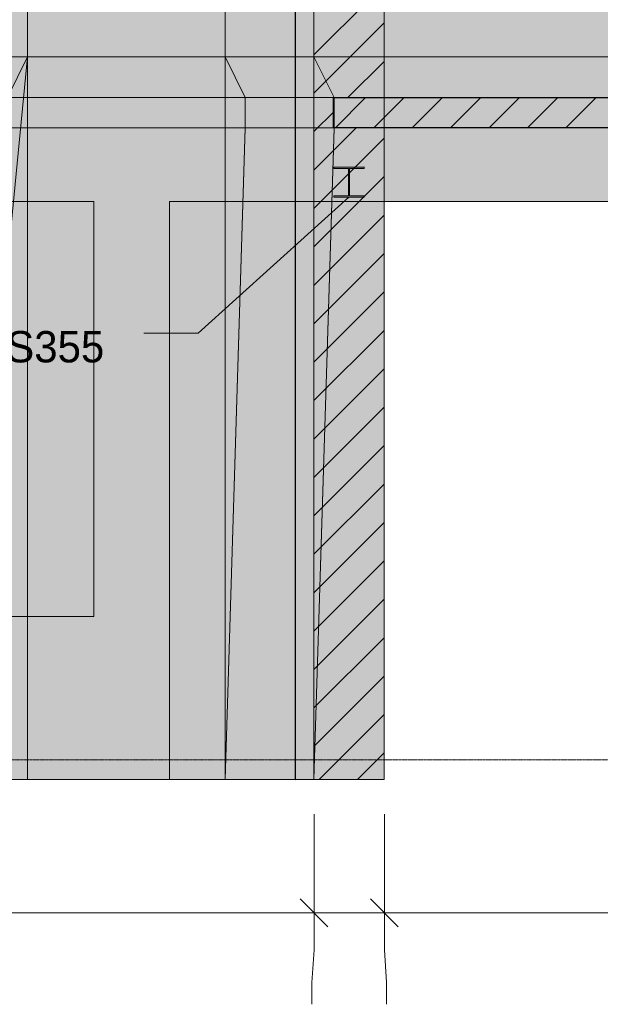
# Model space of a CAD drawing. Header units: millimetres. Extents: x -925 to 33700, y -14775 to 19578.
# Tile 76 of 163: x 12764 to 15702, y -1238 to 3746. Entities that reach past the tile are written whole.
import ezdxf

# ---------------------------------------------------------------- set-up
doc = ezdxf.new("R2010")
doc.units = ezdxf.units.MM
doc.linetypes.add('DASHED', pattern=[1.524, 1.27, -0.254])
for name, color, linetype in [('FILL-C_BDBDBF', 7, 'Continuous'), ('FILL-EPS', 7, 'Continuous'), ('FILL-INK', 7, 'Continuous'), ('FILL-LIGHT', 7, 'Continuous'), ('FILL-STEEL', 7, 'Continuous'), ('FILL-WHITE', 7, 'Continuous'), ('LINE-CORE', 7, 'Continuous'), ('LINE-INK', 7, 'Continuous'), ('LINE-STEEL-DASH', 7, 'DASHED'), ('LINE-STEEL_GREY', 7, 'Continuous'), ('TEXT-INK', 7, 'Continuous')]:
    doc.layers.add(name, color=color, linetype=linetype)

msp = doc.modelspace()

# ---------------------------------------------------------------- hatches: boundary and pattern name
at = {"layer": 'FILL-C_BDBDBF', "true_color": 0xbdbdbf}
h = msp.add_hatch(color=9, dxfattribs=at)
h.dxf.hatch_style = 1
h.paths.add_polyline_path([(14608.5, 114.1), (14608.5, -100), (14516.1, -100), (14252.9, -100), (14252.9, 3557.6), (14252.9, 4178.5), (14252.9, 4469.9), (14252.9, 6111.7), (14252.9, 6334.4), (14252.9, 6425), (14345.3, 6425), (14608.5, 6425), (14608.5, 6111.7), (14608.5, 5820.3), (14608.5, 4178.5), (14608.5, 3737.2), (14608.5, 3557.6), (14608.5, 3557.6), (14608.5, 3404.9), (14608.5, 3351.3), (14542.5, 3351.3), (14542.5, 3351.3), (14354.5, 3351.3), (14354.5, 3238.4), (14354.5, 3198.7), (14420.5, 3198.7), (14608.5, 3198.7), (14608.5, 3021.3), (14608.5, 2686.1), (14608.5, 640)])
at = {"layer": 'FILL-EPS', "true_color": 0xccffff}
h = msp.add_hatch(color=7, dxfattribs=at)
h.dxf.hatch_style = 1
h.paths.add_polyline_path([(14252.9, 640), (14252.9, 1011.8), (14252.9, 3057.8), (14252.9, 3413), (14252.9, 3557.6), (14252.9, 3557.6), (14252.9, -100), (14252.9, -100)])
at = {"layer": 'FILL-INK', "true_color": 0x1a1a1f}
h = msp.add_hatch(color=250, dxfattribs=at)
h.dxf.hatch_style = 1
h.paths.add_polyline_path([(14430, 2847.6), (14331.7, 2695.2), (14268.2, 2765.8)])
at = {"layer": 'FILL-LIGHT', "true_color": 0xcccccf}
h = msp.add_hatch(color=254, dxfattribs=at)
h.dxf.hatch_style = 1
h.paths.add_polyline_path([(14349.8, 3350), (15863.9, 3350), (17431.2, 3350), (17431.2, 3273.7), (17431.2, 3200), (15917.1, 3200), (14349.8, 3200), (14349.8, 3276.3)])
at = {"layer": 'FILL-STEEL', "true_color": 0x0d2973}
h = msp.add_hatch(color=166, dxfattribs=at)
h.dxf.hatch_style = 1
h.paths.add_polyline_path([(14353.9, 2847.6), (14353.9, 2847.9), (14353.9, 2854.4), (14423.4, 2854.4), (14427.1, 2854.4), (14427.1, 2861.4), (14427.1, 2993.2), (14357.6, 2993.2), (14353.9, 2993.2), (14353.9, 2993.5), (14353.9, 3000), (14498.5, 3000), (14506.1, 3000), (14506.1, 2999.7), (14506.1, 2993.2), (14436.6, 2993.2), (14432.9, 2993.2), (14432.9, 2986.2), (14432.9, 2854.4), (14502.4, 2854.4), (14506.1, 2854.4), (14506.1, 2854.1), (14506.1, 2847.6), (14361.5, 2847.6)])
at = {"layer": 'FILL-WHITE', "true_color": 0xffffff}
h = msp.add_hatch(color=7, dxfattribs=at)
h.dxf.hatch_style = 1
h.paths.add_polyline_path([(12803.1, 6480.2), (12803.1, 3557.6), (12447.3, 3557.6), (12447.3, 6836)])
h = msp.add_hatch(color=7, dxfattribs=at)
h.dxf.hatch_style = 1
h.paths.add_polyline_path([(12447.5, 6835.8), (12803.1, 6480.2), (12803.1, 3557.6), (12447.5, 3557.6), (12447.3, 3556), (12447.3, 3556), (12447.3, 6836)])
h = msp.add_hatch(color=7, dxfattribs=at)
h.dxf.hatch_style = 1
h.paths.add_polyline_path([(13802.9, 6425), (13802.9, 3557.6), (11790.5, 3557.6), (11790.5, 6425)])
h.paths.add_polyline_path([(13139.2, 5525), (12454.2, 5525), (12454.2, 4250), (13139.2, 4250)], flags=0)
h = msp.add_hatch(color=7, dxfattribs=at)
h.dxf.hatch_style = 1
h.paths.add_polyline_path([(11790.5, 6425), (13802.9, 6425), (13802.9, 3557.6), (11790.5, 3557.6)])
h.paths.add_polyline_path([(13139.2, 5525), (12454.2, 5525), (12454.2, 4250), (13139.2, 4250)], flags=0)
h = msp.add_hatch(color=7, dxfattribs=at)
h.dxf.hatch_style = 1
h.paths.add_polyline_path([(12803.1, 6425), (12803.1, 3557.6), (12447.5, 3557.6), (12447.5, 6425)])
h = msp.add_hatch(color=7, dxfattribs=at)
h.dxf.hatch_style = 1
h.paths.add_polyline_path([(12447.5, 3557.6), (12447.5, 6425), (12803.1, 6425), (12803.1, 3557.6)])
h = msp.add_hatch(color=7, dxfattribs=at)
h.dxf.hatch_style = 1
h.paths.add_polyline_path([(12803.1, 6425), (12803.1, 3557.6), (12447.5, 3557.6), (12447.5, 6425)])
h = msp.add_hatch(color=7, dxfattribs=at)
h.dxf.hatch_style = 1
h.paths.add_polyline_path([(12447.5, 3557.6), (12447.5, 6425), (12803.1, 6425), (12803.1, 3557.6)])
h = msp.add_hatch(color=7, dxfattribs=at)
h.dxf.hatch_style = 1
h.paths.add_polyline_path([(12803.1, 6425), (18634.7, 6425), (18634.7, 3557.6), (12803.1, 3557.6)])
h.paths.add_polyline_path([(17133, 5600.5), (14422.5, 5600.5), (14422.5, 3875), (17133, 3875)], flags=0)
h = msp.add_hatch(color=7, dxfattribs=at)
h.dxf.hatch_style = 1
h.paths.add_polyline_path([(12803.1, 6425), (18634.7, 6425), (18634.7, 3557.6), (12803.1, 3557.6)])
h.paths.add_polyline_path([(17133, 5600.5), (14422.5, 5600.5), (14422.5, 3875), (17133, 3875)], flags=0)
h = msp.add_hatch(color=7, dxfattribs=at)
h.dxf.hatch_style = 1
h.paths.add_polyline_path([(14158.5, 6425), (14158.5, 3557.6), (13802.9, 3557.6), (13802.9, 6425)])
h = msp.add_hatch(color=7, dxfattribs=at)
h.dxf.hatch_style = 1
h.paths.add_polyline_path([(14158.5, 6425), (14158.5, 3557.6), (13802.9, 3557.6), (13802.9, 6425)])
h = msp.add_hatch(color=7, dxfattribs=at)
h.dxf.hatch_style = 1
h.paths.add_polyline_path([(13802.9, 3557.6), (13802.9, 6425), (14158.5, 6425), (14158.5, 3557.6)])
h = msp.add_hatch(color=7, dxfattribs=at)
h.dxf.hatch_style = 1
h.paths.add_polyline_path([(13802.9, 3557.6), (13802.9, 6425), (14158.5, 6425), (14158.5, 3557.6)])
h = msp.add_hatch(color=7, dxfattribs=at)
h.dxf.hatch_style = 1
h.paths.add_polyline_path([(14158.5, 6425), (14158.8, 6425), (14158.8, 3557.6), (14158.8, 3557.6), (14158.8, 3557.6), (14158.8, 3556), (14158.7, 3556), (14158.5, 3557.6), (13802.9, 3557.6), (13802.9, 6425)])
h = msp.add_hatch(color=7, dxfattribs=at)
h.dxf.hatch_style = 1
h.paths.add_polyline_path([(13802.9, 3557.6), (13802.9, 6425), (14158.8, 6425), (14158.8, 3557.6)])
h = msp.add_hatch(color=7, dxfattribs=at)
h.dxf.hatch_style = 1
h.paths.add_polyline_path([(14252.9, 6425), (14252.9, 3557.6), (14158.8, 3557.6), (14158.8, 6425)])
h = msp.add_hatch(color=7, dxfattribs=at)
h.dxf.hatch_style = 1
h.paths.add_polyline_path([(14158.8, 6425), (14252.9, 6425), (14252.9, 3557.6), (14158.8, 3557.6)])
h = msp.add_hatch(color=7, dxfattribs=at)
h.dxf.hatch_style = 1
h.paths.add_polyline_path([(14608.5, 6425), (14608.5, 3557.6), (14252.9, 3557.6), (14252.9, 6425)])
h = msp.add_hatch(color=7, dxfattribs=at)
h.dxf.hatch_style = 1
h.paths.add_polyline_path([(14252.9, 3557.6), (14252.9, 6425), (14608.5, 6425), (14608.5, 3557.6)])
h = msp.add_hatch(color=7, dxfattribs=at)
h.dxf.hatch_style = 1
h.paths.add_polyline_path([(14608.5, 6425), (14608.5, 3557.6), (14252.9, 3557.6), (14252.9, 6425)])
h = msp.add_hatch(color=7, dxfattribs=at)
h.dxf.hatch_style = 1
h.paths.add_polyline_path([(13802.9, 3557.6), (13802.9, -100), (11790.5, -100), (11790.5, 3557.6)])
h.paths.add_polyline_path([(13139.2, 725), (13139.2, 2825), (12454.2, 2825), (12454.2, 725)], flags=0)
h = msp.add_hatch(color=7, dxfattribs=at)
h.dxf.hatch_style = 1
h.paths.add_polyline_path([(11790.5, 3557.6), (13802.9, 3557.6), (13802.9, -100), (11790.5, -100)])
h.paths.add_polyline_path([(13139.2, 2825), (12454.2, 2825), (12454.2, 725), (13139.2, 725)], flags=0)
h = msp.add_hatch(color=7, dxfattribs=at)
h.dxf.hatch_style = 1
h.paths.add_polyline_path([(12447.2, 3557.6), (12447.4, 3557.6), (12447.4, 3558), (12447.4, 3557.6), (12803, 3557.6), (12803, -100), (12447.4, -100), (12447.3, -101.6), (12447.3, -101.6), (12447.3, -101.6), (12447.2, -101.6), (12447.2, 3198.7), (12447.4, 3198.7), (12697.2, 3198.7), (12697.2, 3351.3), (12447.2, 3351.3)])
h = msp.add_hatch(color=7, dxfattribs=at)
h.dxf.hatch_style = 1
h.paths.add_polyline_path([(12803, 3557.6), (12803, -100), (12447.2, -100), (12447.2, 3557.6)])
h = msp.add_hatch(color=7, dxfattribs=at)
h.dxf.hatch_style = 1
h.paths.add_polyline_path([(12447.4, 3198.7), (12701.4, 3198.7), (12701.4, 3351.3), (12447.4, 3351.3), (12447.4, 3557.6), (12803, 3557.6), (12803, -100), (12803.1, -101.6), (12803, -100), (12447.4, -100), (12447.4, 3198.7)])
h = msp.add_hatch(color=7, dxfattribs=at)
h.dxf.hatch_style = 1
h.paths.add_polyline_path([(12447.4, 3557.6), (12803, 3557.6), (12803, -100), (12447.4, -100), (12447.4, 3198.7), (12701.4, 3198.7), (12701.4, 3351.3), (12447.4, 3351.3)])
h = msp.add_hatch(color=7, dxfattribs=at)
h.dxf.hatch_style = 1
h.paths.add_polyline_path([(12803, -100), (12447.4, -100), (12803, 3557.4), (12802.9, 3557.4), (12701.4, 3351.3), (12447.4, 3557.6), (12803, 3557.6)])
h = msp.add_hatch(color=7, dxfattribs=at)
h.dxf.hatch_style = 1
h.paths.add_polyline_path([(12701.4, 3198.7), (12701.4, 3351.3), (12803, 3557.6), (12447.4, -100)])
h = msp.add_hatch(color=7, dxfattribs=at)
h.dxf.hatch_style = 1
h.paths.add_polyline_path([(12447.4, 3557.6), (12803, 3557.6), (12803, 3351.3), (12447.4, 3351.3)])
h = msp.add_hatch(color=7, dxfattribs=at)
h.dxf.hatch_style = 1
h.paths.add_polyline_path([(12803.2, 3559.2), (12803.2, 3559.2), (12803.2, 3559.2), (12803.4, 3559.1), (12803, 3557.6)])
h = msp.add_hatch(color=7, dxfattribs=at)
h.dxf.hatch_style = 1
h.paths.add_polyline_path([(12803.2, 3559.2), (12803.2, 3559.2), (12803.2, 3559.2), (12803.4, 3559.1), (12803, 3557.6)])
h = msp.add_hatch(color=7, dxfattribs=at)
h.dxf.hatch_style = 1
h.paths.add_polyline_path([(12803, 3558), (12803, 3557.6), (12803, 3557.6)])
h = msp.add_hatch(color=7, dxfattribs=at)
h.dxf.hatch_style = 1
h.paths.add_polyline_path([(12803, 3557.6), (18770.4, 3557.6), (18770.4, -100), (18033, -100), (18033, 2825.5), (13522.5, 2825.5), (13522.5, -100), (12803, -100), (12803, 3557.6)])
h = msp.add_hatch(color=7, dxfattribs=at)
h.dxf.hatch_style = 1
h.paths.add_polyline_path([(12803, 3557.6), (18770.4, 3557.6), (18770.4, 3351.3), (12803, 3351.3)])
h = msp.add_hatch(color=7, dxfattribs=at)
h.dxf.hatch_style = 1
h.paths.add_polyline_path([(14158.5, 3557.6), (14158.5, 3558.1), (14158.5, 3557.6), (14158.5, 3557.6), (14158.5, 3198.8), (14158.5, 3198.7), (14158.5, -100), (14158.5, -100), (13802.9, -100), (13802.9, -101.6), (13802.9, -100), (13802.9, 3557.6)])
h.paths.add_polyline_path([(14158.5, 3351.3), (13904.5, 3351.3), (13904.5, 3198.7), (14158.5, 3198.7)], flags=0)
h = msp.add_hatch(color=7, dxfattribs=at)
h.dxf.hatch_style = 1
h.paths.add_polyline_path([(13802.9, 3198.7), (13802.9, 3557.6), (14158.5, 3557.6), (14158.5, 3351.3), (14158.5, 3351.3), (14158.5, -100), (13802.9, -100)])
h = msp.add_hatch(color=7, dxfattribs=at)
h.dxf.hatch_style = 1
h.paths.add_polyline_path([(13802.9, 3557.6), (13904.5, 3351.3), (13904.5, 3198.7), (13904.5, 3197.1), (13904.4, 3197.1), (13802.9, -100), (13802.9, 3557.6)])
h = msp.add_hatch(color=7, dxfattribs=at)
h.dxf.hatch_style = 1
h.paths.add_polyline_path([(14158.5, 3557.6), (14158.5, 3351.3), (13904.5, 3351.3), (13802.9, 3557.6)])
h = msp.add_hatch(color=7, dxfattribs=at)
h.dxf.hatch_style = 1
h.paths.add_polyline_path([(13802.9, -100), (13802.9, 3557.6), (14158.5, 3557.6), (14158.5, 3198.7), (14158.5, -100)])
h = msp.add_hatch(color=7, dxfattribs=at)
h.dxf.hatch_style = 1
h.paths.add_polyline_path([(14158.5, 3557.6), (14158.8, 3557.6), (14158.8, -100), (14158.8, -100), (14158.8, -100), (14158.8, -101.6), (14158.7, -101.6), (14158.5, -100), (13802.9, -100), (13802.9, 3557.6)])
h = msp.add_hatch(color=7, dxfattribs=at)
h.dxf.hatch_style = 1
h.paths.add_polyline_path([(13802.9, -100), (13802.9, 3557.6), (14158.8, 3557.6), (14158.8, -100)])
h = msp.add_hatch(color=7, dxfattribs=at)
h.dxf.hatch_style = 1
h.paths.add_polyline_path([(14252.9, 3557.6), (14252.9, -100), (14158.8, -100), (14158.8, 3557.6)])
h = msp.add_hatch(color=7, dxfattribs=at)
h.dxf.hatch_style = 1
h.paths.add_polyline_path([(14158.8, -100), (14158.8, 3557.6), (14252.9, 3557.6), (14252.9, -100)])
h = msp.add_hatch(color=7, dxfattribs=at)
h.dxf.hatch_style = 1
h.paths.add_polyline_path([(14608.5, 3557.6), (14608.5, 3558.1), (14608.5, 3557.6), (14608.5, 3557.6), (14608.5, 3198.8), (14608.5, 3198.7), (14608.5, -100), (14608.5, -100), (14252.9, -100), (14252.9, -101.6), (14252.9, -100), (14252.9, 3557.6)])
h.paths.add_polyline_path([(14608.5, 3351.3), (14354.5, 3351.3), (14354.5, 3198.7), (14608.5, 3198.7)], flags=0)
h = msp.add_hatch(color=7, dxfattribs=at)
h.dxf.hatch_style = 1
h.paths.add_polyline_path([(14252.9, 3198.7), (14252.9, 3557.6), (14608.5, 3557.6), (14608.5, 3351.3), (14608.5, 3351.3), (14608.5, -100), (14252.9, -100)])
h = msp.add_hatch(color=7, dxfattribs=at)
h.dxf.hatch_style = 1
h.paths.add_polyline_path([(14608.5, 3557.6), (14608.5, 3351.3), (14354.5, 3351.3), (14252.9, 3557.6)])
h = msp.add_hatch(color=7, dxfattribs=at)
h.dxf.hatch_style = 1
h.paths.add_polyline_path([(14252.9, 3557.6), (14354.5, 3351.3), (14354.5, 3198.7), (14354.5, 3197.1), (14354.4, 3197.1), (14252.9, -100), (14252.9, 3557.6)])
h = msp.add_hatch(color=7, dxfattribs=at)
h.dxf.hatch_style = 1
h.paths.add_polyline_path([(12701.4, 3351.3), (12803, 3351.3), (12803, 3198.7), (12701.4, 3198.7)])
h = msp.add_hatch(color=7, dxfattribs=at)
h.dxf.hatch_style = 1
h.paths.add_polyline_path([(12803, 3351.3), (18770.4, 3351.3), (18770.4, 3198.7), (12803, 3198.7)])
h = msp.add_hatch(color=7, dxfattribs=at)
h.dxf.hatch_style = 1
h.paths.add_polyline_path([(13904.5, 3351.3), (13904.5, 3198.7), (13802.9, 3198.7), (13802.9, 3351.3)])
h = msp.add_hatch(color=7, dxfattribs=at)
h.dxf.hatch_style = 1
h.paths.add_polyline_path([(14354.5, 3351.3), (14354.5, 3198.7), (14252.9, 3198.7), (14252.9, 3351.3)])
h = msp.add_hatch(color=7, dxfattribs=at)
h.dxf.hatch_style = 1
h.paths.add_polyline_path([(12447.4, -100), (12447.4, 3198.7), (12803, 3198.7), (12803, -100), (12447.4, -100)])
h = msp.add_hatch(color=7, dxfattribs=at)
h.dxf.hatch_style = 1
h.paths.add_polyline_path([(18770.4, 3198.7), (18770.4, -100), (18033, -100), (18033, 2825.5), (13522.5, 2825.5), (13522.5, -100), (12803, -100), (12803, 3198.7)])
h = msp.add_hatch(color=7, dxfattribs=at)
h.dxf.hatch_style = 1
h.paths.add_polyline_path([(14158.5, 3198.7), (14158.5, -100), (13802.9, -100), (13904.5, 3198.7)])
h = msp.add_hatch(color=7, dxfattribs=at)
h.dxf.hatch_style = 1
h.paths.add_polyline_path([(14608.5, 3198.7), (14608.5, -100), (14252.9, -100), (14354.5, 3198.7)])
h = msp.add_hatch(color=7, dxfattribs=at)
h.dxf.hatch_style = 1
h.paths.add_polyline_path([(14353.9, 2854.4), (14427.1, 2854.4), (14427.1, 2993.2), (14353.9, 2993.2), (14353.9, 3000), (14506.1, 3000), (14506.1, 2993.2), (14432.9, 2993.2), (14432.9, 2854.4), (14506.1, 2854.4), (14506.1, 2847.6), (14353.9, 2847.6)])
h = msp.add_hatch(color=7, dxfattribs=at)
h.dxf.hatch_style = 1
h.paths.add_polyline_path([(14507.7, 3000.1), (14507.7, 3000.1), (14507.7, 3000.1), (14506.1, 3000)])
h = msp.add_hatch(color=7, dxfattribs=at)
h.dxf.hatch_style = 1
h.paths.add_polyline_path([(10239.4, 1561.1), (13341.5, 1561.1), (13341.5, 2235.1), (10239.4, 2235.1)])

# ---------------------------------------------------------------- linework, layer by layer
at = {"layer": 'LINE-CORE', "lineweight": 5}
for points in [[(12803.1, 6480.2), (12803.1, 3557.6), (12803.1, 3557.6), (12447.3, 3557.6), (12447.3, 6836)], [(12447.5, 6835.8), (12447.5, 6835.8), (12803.1, 6480.2), (12803.1, 6480.2), (12803.1, 3557.6), (12447.5, 3557.6), (12447.3, 3556), (12447.3, 3556), (12447.3, 6836)], [(13802.9, 6425), (13802.9, 3557.6), (11790.5, 3557.6), (11790.5, 6425)], [(11790.5, 6425), (13802.9, 6425), (13802.9, 3557.6), (11790.5, 3557.6)], [(12803.1, 6425), (12803.1, 3557.6), (12803.1, 3557.6), (12447.5, 3557.6), (12447.5, 6425), (12447.5, 6425)], [(12447.5, 3557.6), (12447.5, 6425), (12803.1, 6425), (12803.1, 6425), (12803.1, 3557.6), (12447.5, 3557.6)], [(12803.1, 6425), (12803.1, 3557.6), (12803.1, 3557.6), (12447.5, 3557.6), (12447.5, 6425), (12447.5, 6425)], [(12447.5, 3557.6), (12447.5, 6425), (12803.1, 6425), (12803.1, 6425), (12803.1, 3557.6), (12447.5, 3557.6)], [(12803.1, 6425), (12803.1, 6425), (18634.7, 6425), (18634.7, 3557.6), (12803.1, 3557.6), (12803.1, 6425)], [(12803.1, 6425), (18634.7, 6425), (18634.7, 3557.6), (12803.1, 3557.6)], [(14158.5, 6425), (14158.5, 3557.6), (14158.5, 3557.6), (13802.9, 3557.6), (13802.9, 6425), (13802.9, 6425)], [(14158.5, 6425), (14158.5, 3557.6), (14158.5, 3557.6), (13802.9, 3557.6), (13802.9, 6425), (13802.9, 6425)], [(13802.9, 3557.6), (13802.9, 6425), (14158.5, 6425), (14158.5, 6425), (14158.5, 3557.6), (13802.9, 3557.6)], [(13802.9, 3557.6), (13802.9, 6425), (14158.5, 6425), (14158.5, 6425), (14158.5, 3557.6), (13802.9, 3557.6)], [(14158.5, 6425), (14158.8, 6425), (14158.8, 3557.6), (14158.8, 3557.6), (14158.8, 3557.6), (14158.8, 3556), (14158.7, 3556), (14158.5, 3557.6), (13802.9, 3557.6), (13802.9, 6425), (13802.9, 6425)], [(13802.9, 3557.6), (13802.9, 6425), (14158.8, 6425), (14158.8, 6425), (14158.8, 3557.6), (13802.9, 3557.6)], [(14252.9, 6425), (14252.9, 3557.6), (14158.8, 3557.6), (14158.8, 6425)], [(14158.8, 6425), (14252.9, 6425), (14252.9, 3557.6), (14158.8, 3557.6)], [(14608.5, 6425), (14608.5, 3557.6), (14608.5, 3557.6), (14252.9, 3557.6), (14252.9, 6425), (14252.9, 6425)], [(14252.9, 3557.6), (14252.9, 6425), (14608.5, 6425), (14608.5, 6425), (14608.5, 3557.6), (14252.9, 3557.6)], [(14608.5, 6425), (14608.5, 3557.6), (14608.5, 3557.6), (14252.9, 3557.6), (14252.9, 6425), (14252.9, 6425)], [(13802.9, 3557.6), (13802.9, -100), (11790.5, -100), (11790.5, 3557.6)], [(11790.5, 3557.6), (13802.9, 3557.6), (13802.9, -100), (11790.5, -100)], [(12447.2, 3557.6), (12447.4, 3557.6), (12447.4, 3558), (12447.4, 3557.6), (12803, 3557.6), (12803, -100), (12447.4, -100), (12447.3, -101.6), (12447.3, -101.6), (12447.3, -101.6), (12447.2, -101.6), (12447.2, 3198.7), (12447.4, 3198.7), (12697.2, 3198.7), (12697.2, 3351.3), (12447.2, 3351.3)], [(12803, 3557.6), (12803, -100), (12803, -100), (12447.2, -100), (12447.2, 3557.6), (12447.2, 3557.6)], [(12447.4, 3198.7), (12447.4, 3198.7), (12701.4, 3198.7), (12701.4, 3351.3), (12447.4, 3351.3), (12447.4, 3557.6), (12447.4, 3557.6), (12447.4, 3557.6), (12803, 3557.6), (12803, -100), (12803, -100), (12803.1, -101.6), (12803.1, -101.6), (12803, -100), (12447.4, -100), (12447.4, 3198.7), (12447.4, 3198.7)], [(12447.4, 3557.6), (12803, 3557.6), (12803, -100), (12447.4, -100), (12447.4, 3198.7), (12701.4, 3198.7), (12701.4, 3351.3), (12447.4, 3351.3)], [(12803, -100), (12447.4, -100), (12803, 3557.4), (12802.9, 3557.4), (12701.4, 3351.3), (12447.4, 3557.6), (12803, 3557.6)], [(12701.4, 3198.7), (12701.4, 3351.3), (12803, 3557.6), (12803, 3557.6), (12447.4, -100)], [(12447.4, 3557.6), (12803, 3557.6), (12803, 3351.3), (12447.4, 3351.3)], [(12803.2, 3559.2), (12803.2, 3559.2), (12803.2, 3559.2), (12803.4, 3559.1), (12803, 3557.6)], [(12803.2, 3559.2), (12803.2, 3559.2), (12803.2, 3559.2), (12803.4, 3559.1), (12803, 3557.6)], [(12803, 3558), (12803, 3557.6), (12803, 3557.6)], [(12803, 3557.6), (12803, 3557.6), (12803, 3557.6), (12803, 3557.6), (12803, 3557.6)], [(12803, 3557.6), (18770.4, 3557.6), (18770.4, 3557.6), (18770.4, 3557.6), (18770.4, -100), (18033, -100), (18033, 2825.5), (13522.5, 2825.5), (13522.5, -100), (13522.5, -100), (13522.5, -100), (13522.5, -100), (12803, -100), (12803, 3557.6), (12803, 3557.6)], [(12803, 3557.6), (18770.4, 3557.6), (18770.4, 3351.3), (12803, 3351.3)], [(14158.5, 3557.6), (14158.5, 3558.1), (14158.5, 3557.6), (14158.5, 3557.6), (14158.5, 3198.8), (14158.5, 3198.7), (14158.5, -100), (14158.5, -100), (14158.5, -100), (13802.9, -100), (13802.9, -101.6), (13802.9, -101.6), (13802.9, -100), (13802.9, -100), (13802.9, 3557.6), (13802.9, 3557.6), (13802.9, 3557.6), (13802.9, 3557.6)], [(13802.9, 3198.7), (13802.9, 3557.6), (13802.9, 3557.6), (14158.5, 3557.6), (14158.5, 3351.3), (14158.5, 3351.3), (14158.5, -100), (14158.5, -100), (13802.9, -100), (13802.9, 3198.7)], [(13802.9, 3557.6), (13904.5, 3351.3), (13904.5, 3198.7), (13904.5, 3198.7), (13904.5, 3198.7), (13904.5, 3197.1), (13904.4, 3197.1), (13802.9, -100), (13802.9, 3557.6), (13802.9, 3557.6), (13802.9, 3557.6)], [(14158.5, 3557.6), (14158.5, 3351.3), (14158.5, 3351.3), (13904.5, 3351.3), (13802.9, 3557.6), (13802.9, 3557.6)], [(13802.9, -100), (13802.9, 3557.6), (14158.5, 3557.6), (14158.5, 3557.6), (14158.5, 3198.7), (14158.5, 3198.7), (14158.5, -100), (13802.9, -100)], [(14158.5, 3557.6), (14158.5, 3557.6), (14158.8, 3557.6), (14158.8, -100), (14158.8, -100), (14158.8, -100), (14158.8, -101.6), (14158.7, -101.6), (14158.5, -100), (13802.9, -100), (13802.9, 3557.6), (13802.9, 3557.6)], [(13802.9, -100), (13802.9, 3557.6), (14158.8, 3557.6), (14158.8, 3557.6), (14158.8, -100), (13802.9, -100)], [(14252.9, 3557.6), (14252.9, -100), (14252.9, -100), (14158.8, -100), (14158.8, 3557.6), (14158.8, 3557.6)], [(14158.8, -100), (14158.8, 3557.6), (14252.9, 3557.6), (14252.9, 3557.6), (14252.9, -100), (14158.8, -100)], [(14608.5, 3557.6), (14608.5, 3558.1), (14608.5, 3557.6), (14608.5, 3557.6), (14608.5, 3198.8), (14608.5, 3198.7), (14608.5, -100), (14608.5, -100), (14608.5, -100), (14252.9, -100), (14252.9, -101.6), (14252.9, -101.6), (14252.9, -100), (14252.9, -100), (14252.9, 3557.6), (14252.9, 3557.6), (14252.9, 3557.6), (14252.9, 3557.6)], [(14252.9, 3198.7), (14252.9, 3557.6), (14252.9, 3557.6), (14608.5, 3557.6), (14608.5, 3351.3), (14608.5, 3351.3), (14608.5, -100), (14608.5, -100), (14252.9, -100), (14252.9, 3198.7)], [(14608.5, 3557.6), (14608.5, 3351.3), (14608.5, 3351.3), (14354.5, 3351.3), (14252.9, 3557.6), (14252.9, 3557.6)], [(14252.9, 3557.6), (14354.5, 3351.3), (14354.5, 3198.7), (14354.5, 3198.7), (14354.5, 3198.7), (14354.5, 3197.1), (14354.4, 3197.1), (14252.9, -100), (14252.9, 3557.6), (14252.9, 3557.6), (14252.9, 3557.6)], [(12701.4, 3351.3), (12803, 3351.3), (12803, 3198.7), (12701.4, 3198.7)], [(12803, 3351.3), (18770.4, 3351.3), (18770.4, 3351.3), (18770.4, 3198.7), (12803, 3198.7), (12803, 3198.7)], [(13904.5, 3351.3), (13904.5, 3198.7), (13802.9, 3198.7), (13802.9, 3351.3)], [(14158.5, 3351.3), (13904.5, 3351.3), (13904.5, 3198.7), (14158.5, 3198.7)], [(14354.5, 3351.3), (14354.5, 3198.7), (14252.9, 3198.7), (14252.9, 3351.3)], [(14608.5, 3351.3), (14354.5, 3351.3), (14354.5, 3198.7), (14608.5, 3198.7)], [(12447.4, -100), (12447.4, 3198.7), (12803, 3198.7), (12803, 3198.7), (12803, 3198.7), (12803, 3198.7), (12803, -100), (12447.4, -100), (12447.4, -100), (12447.4, -100)], [(18770.4, 3198.7), (18770.4, -100), (18033, -100), (18033, 2825.5), (13522.5, 2825.5), (13522.5, -100), (12803, -100), (12803, 3198.7)], [(14158.5, 3198.7), (14158.5, -100), (13802.9, -100), (13904.5, 3198.7), (13904.5, 3198.7)], [(14608.5, 3198.7), (14608.5, -100), (14252.9, -100), (14354.5, 3198.7), (14354.5, 3198.7)], [(14353.9, 2854.4), (14427.1, 2854.4), (14427.1, 2993.2), (14353.9, 2993.2), (14353.9, 3000), (14506.1, 3000), (14506.1, 3000), (14506.1, 2993.2), (14432.9, 2993.2), (14432.9, 2854.4), (14506.1, 2854.4), (14506.1, 2847.6), (14353.9, 2847.6)], [(14507.7, 3000.1), (14507.7, 3000.1), (14507.7, 3000.1), (14506.1, 3000)], [(13139.2, 725), (13139.2, 2825), (12454.2, 2825), (12454.2, 725)], [(13139.2, 2825), (12454.2, 2825), (12454.2, 725), (13139.2, 725)]]:
    msp.add_lwpolyline(points, close=True, dxfattribs=at)
at = {"layer": 'LINE-INK', "lineweight": 5}
for p, q in [((14430, 2847.6), (13666.5, 2160.1)), ((13666.5, 2160.1), (13391.5, 2160.1)), ((14253, -275), (14253, -962.5)), ((14609, -275), (14609, -962.5)), ((14182.3, -704.3), (14323.7, -845.7)), ((14538.3, -704.3), (14679.7, -845.7)), ((1428, -775), (29003, -775)), ((14253, -962.5), (14242.5, -1127.5)), ((14609, -962.5), (14619.5, -1127.5)), ((14242.5, -1127.5), (14242.5, -1237.5)), ((14619.5, -1127.5), (14619.5, -1237.5))]:
    msp.add_line(p, q, dxfattribs=at)
for points in [[(14608.5, 4178.5), (14608.5, 3737.2), (14608.5, 3557.6), (14608.5, 3557.6), (14608.5, 3404.9), (14608.5, 3351.3), (14542.5, 3351.3), (14542.5, 3351.3), (14354.5, 3351.3), (14354.5, 3238.4), (14354.5, 3198.7), (14420.5, 3198.7), (14608.5, 3198.7), (14608.5, 3021.3), (14608.5, 2686.1), (14608.5, 640), (14608.5, 114.1), (14608.5, -100), (14516.1, -100), (14252.9, -100), (14252.9, 3557.6), (14252.9, 4178.5)], [(14608.5, 4178.5), (14608.5, 3737.2), (14608.5, 3557.6), (14608.5, 3557.6), (14608.5, 3404.9), (14608.5, 3351.3), (14542.5, 3351.3), (14542.5, 3351.3), (14354.5, 3351.3), (14354.5, 3238.4), (14354.5, 3198.7), (14420.5, 3198.7), (14608.5, 3198.7), (14608.5, 3021.3), (14608.5, 2686.1), (14608.5, 640), (14608.5, 114.1), (14608.5, -100), (14516.1, -100), (14252.9, -100), (14252.9, -100), (14252.9, 640), (14252.9, 1011.8), (14252.9, 3057.8), (14252.9, 3413), (14252.9, 3557.6), (14252.9, 3557.6), (14252.9, 4178.5)]]:
    msp.add_lwpolyline(points, dxfattribs=at)
for points in [[(14252.9, 640), (14252.9, 1011.8), (14252.9, 3057.8), (14252.9, 3413), (14252.9, 3557.6), (14252.9, 3557.6), (14252.9, -100), (14252.9, -100)], [(14349.8, 3350), (15863.9, 3350), (17431.2, 3350), (17431.2, 3273.7), (17431.2, 3200), (15917.1, 3200), (14349.8, 3200), (14349.8, 3276.3)], [(14353.9, 2847.6), (14353.9, 2847.9), (14353.9, 2854.4), (14423.4, 2854.4), (14427.1, 2854.4), (14427.1, 2861.4), (14427.1, 2993.2), (14357.6, 2993.2), (14353.9, 2993.2), (14353.9, 2993.5), (14353.9, 3000), (14498.5, 3000), (14506.1, 3000), (14506.1, 2999.7), (14506.1, 2993.2), (14436.6, 2993.2), (14432.9, 2993.2), (14432.9, 2986.2), (14432.9, 2854.4), (14502.4, 2854.4), (14506.1, 2854.4), (14506.1, 2854.1), (14506.1, 2847.6), (14361.5, 2847.6)]]:
    msp.add_lwpolyline(points, close=True, dxfattribs=at)
at = {"layer": 'LINE-STEEL-DASH', "lineweight": 5}
msp.add_line((1027.9, 0), (29403.1, 0), dxfattribs=at)
at = {"layer": 'LINE-STEEL_GREY', "lineweight": 5}
for p, q in [((14252.9, 3568.1), (14608.5, 3923.7)), ((14252.9, 3373.6), (14608.5, 3729.2)), ((14425, 3351.3), (14608.5, 3534.7)), ((14362.7, 3200), (14512.7, 3350)), ((14557.1, 3200), (14707.1, 3350)), ((14751.6, 3200), (14901.6, 3350)), ((14946, 3200), (15096, 3350)), ((15140.5, 3200), (15290.5, 3350)), ((15335, 3200), (15485, 3350)), ((15529.4, 3200), (15679.4, 3350)), ((14252.9, 3179.2), (14354.5, 3280.7)), ((14252.9, 2984.7), (14467, 3198.7)), ((14252.9, 2790.2), (14608.5, 3145.8)), ((14252.9, 2595.8), (14608.5, 2951.4)), ((14252.9, 2401.3), (14608.5, 2756.9)), ((14252.9, 2206.9), (14608.5, 2562.5)), ((14252.9, 2012.4), (14608.5, 2368)), ((14252.9, 1818), (14608.5, 2173.6)), ((14252.9, 1623.5), (14608.5, 1979.1)), ((14252.9, 1429.1), (14608.5, 1784.7)), ((14252.9, 1234.6), (14608.5, 1590.2)), ((14252.9, 1040.2), (14608.5, 1395.7)), ((14252.9, 845.7), (14608.5, 1201.3)), ((14252.9, 651.2), (14608.5, 1006.8)), ((14252.9, 456.8), (14608.5, 812.4)), ((14252.9, 262.3), (14608.5, 617.9)), ((14252.9, 67.9), (14608.5, 423.5)), ((14279.5, -100), (14608.5, 229)), ((14473.9, -100), (14608.5, 34.6))]:
    msp.add_line(p, q, dxfattribs=at)

# ---------------------------------------------------------------- texts
at = {"layer": 'TEXT-INK'}
msp.add_text('FF-S46 152X152X23 UC S355', height=158.75, dxfattribs=at).set_placement((10276.9, 2011.3))

doc.saveas('drawing.dxf')
